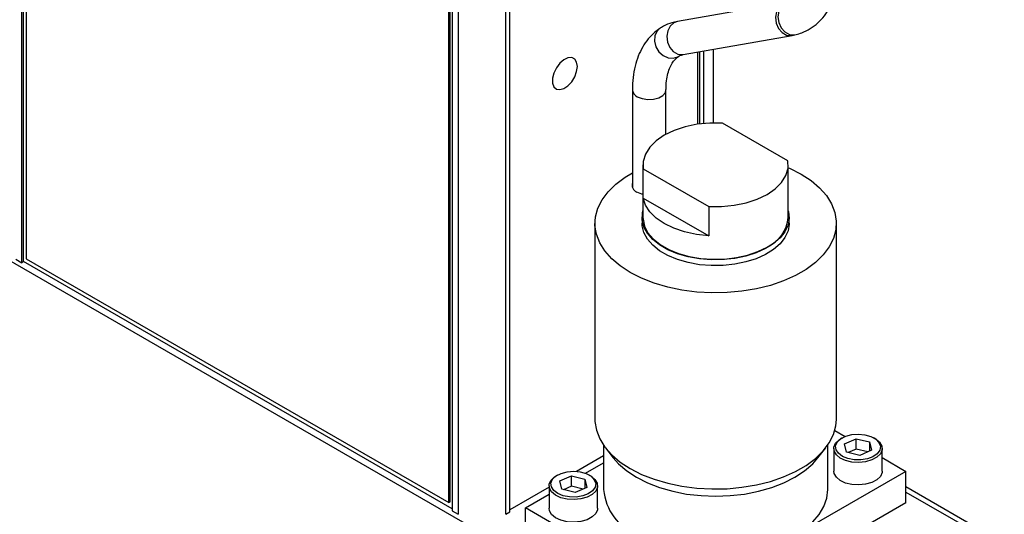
# Model space of a CAD drawing. Header units: inches. Extents: x 5.1 to 39.6, y 2.9 to 31.7.
# Tile 8 of 10: x 33.1 to 38.6, y 24.7 to 27.5. Entities that reach past the tile are written whole.
import ezdxf

# ---------------------------------------------------------------- set-up
doc = ezdxf.new("R2010")
doc.units = ezdxf.units.IN
doc.header["$LTSCALE"] = 4
doc.header["$MEASUREMENT"] = 0

msp = doc.modelspace()

# ---------------------------------------------------------------- linework, layer by layer
at = {"color": 7, "linetype": 'Continuous', "lineweight": 25}
for p, q in [((33.1197, 26.0988), (33.1197, 30.3857)), ((33.1303, 26.1049), (33.1303, 30.3918)), ((33.1455, 30.3422), (33.1455, 26.1207)), ((35.5002, 24.7613), (35.5002, 28.9829)), ((35.5073, 24.7654), (35.5073, 28.9869)), ((35.5189, 29.0006), (35.5189, 24.7138)), ((35.5518, 28.9816), (35.5518, 24.6948)), ((35.8177, 24.6948), (35.8177, 28.9816)), ((35.8407, 24.7081), (35.8407, 28.9949)), ((37.3813, 27.5515), (36.7748, 27.4452)), ((36.8072, 27.2605), (37.4136, 27.3668)), ((37.4136, 27.3668), (37.4358, 27.3717)), ((36.8978, 27.2764), (36.8978, 26.8734)), ((36.9758, 26.8791), (36.9758, 27.2901)), ((36.9758, 26.8791), (36.9758, 27.2901)), ((36.9758, 26.8791), (36.9758, 27.2901)), ((36.9758, 26.8791), (36.9758, 27.2901)), ((36.9758, 26.8791), (36.9758, 27.2901)), ((36.9758, 26.8791), (36.9758, 27.2901)), ((36.9758, 26.8791), (36.9758, 27.2901)), ((36.777, 27.2478), (36.7813, 27.2505)), ((36.8872, 27.2746), (36.8872, 26.8719)), ((36.5234, 27.0634), (36.5234, 26.5195)), ((36.7109, 26.8161), (36.7109, 27.0634)), ((31.4822, 27.018), (35.8418, 24.5013)), ((37.3908, 26.6678), (37.0265, 26.8781)), ((36.5827, 26.6454), (36.5827, 26.3514)), ((36.5845, 26.4597), (36.5845, 26.623)), ((36.5845, 26.623), (36.9489, 26.4127)), ((37.3927, 26.3514), (37.3927, 26.6454)), ((36.5845, 26.4597), (36.9489, 26.2494)), ((36.9489, 26.4127), (36.9489, 26.2494)), ((36.5777, 26.3514), (36.5777, 26.3188)), ((37.3977, 26.3188), (37.3977, 26.3514)), ((36.3147, 26.3188), (36.3147, 25.2246)), ((37.6607, 25.2246), (37.6607, 26.3188)), ((33.0868, 26.1178), (33.1197, 26.0988)), ((33.1303, 26.1049), (33.1197, 26.0988)), ((35.5189, 24.726), (33.1303, 26.1049)), ((33.1455, 26.1207), (35.5002, 24.7613)), ((37.6523, 25.1634), (37.7104, 25.1298)), ((36.3627, 25.0805), (36.3627, 24.8327)), ((37.6127, 24.8327), (37.6127, 25.0805)), ((37.6926, 25.1213), (37.6856, 25.1172)), ((37.7058, 25.0882), (37.7704, 25.1169)), ((37.7165, 25.0416), (37.7058, 25.0882)), ((37.7704, 25.1169), (37.8456, 25.0989)), ((37.7704, 25.0593), (37.7704, 25.1169)), ((37.8456, 25.0989), (37.8563, 25.0523)), ((37.8456, 25.0989), (37.8456, 25.0476)), ((37.8765, 25.1172), (37.8694, 25.1213)), ((36.3733, 25.066), (36.4171, 25.0095)), ((37.5582, 25.0095), (37.6021, 25.066)), ((37.646, 25.0621), (37.646, 24.9364)), ((37.7917, 25.0237), (37.7165, 25.0416)), ((37.7704, 25.0593), (37.7256, 25.0395)), ((37.8364, 25.0435), (37.7704, 25.0593)), ((37.8563, 25.0523), (37.7917, 25.0237)), ((37.916, 24.9364), (37.916, 25.0621)), ((36.3627, 25.0217), (36.2115, 24.9344)), ((36.2615, 24.9237), (36.3627, 24.9821)), ((37.916, 25.0111), (38.0483, 24.9347)), ((38.0483, 24.9347), (36.8109, 24.2204)), ((38.0483, 24.7592), (38.0483, 24.9347)), ((36.1059, 24.9139), (36.0988, 24.9098)), ((36.1191, 24.8809), (36.1836, 24.9095)), ((36.1297, 24.8343), (36.1191, 24.8809)), ((36.1836, 24.9095), (36.2589, 24.8915)), ((36.1836, 24.8519), (36.1836, 24.9095)), ((36.2589, 24.8915), (36.2695, 24.8449)), ((36.2589, 24.8915), (36.2589, 24.8402)), ((36.2898, 24.9098), (36.2827, 24.9139)), ((36.0593, 24.8465), (35.8407, 24.7203)), ((35.927, 24.7306), (36.0593, 24.807)), ((36.0593, 24.8547), (36.0593, 24.729)), ((36.205, 24.8163), (36.1297, 24.8343)), ((36.1836, 24.8519), (36.1389, 24.8321)), ((36.2497, 24.8361), (36.1836, 24.8519)), ((36.2695, 24.8449), (36.205, 24.8163)), ((36.3293, 24.729), (36.3293, 24.8547)), ((38.5967, 24.5314), (38.0483, 24.8479)), ((38.0483, 24.8193), (38.44, 24.5932)), ((35.5002, 24.7613), (35.5073, 24.7654)), ((38.0483, 24.7592), (36.8109, 24.0448)), ((35.5189, 24.7138), (35.5518, 24.6948)), ((35.8177, 24.6948), (35.8407, 24.7081)), ((36.8109, 24.2204), (35.927, 24.7306)), ((35.927, 24.5551), (35.927, 24.7306))]:
    msp.add_line(p, q, dxfattribs=at)
at = {"color": 8, "linetype": 'Continuous', "lineweight": 25}
msp.add_line((36.9208, 27.2804), (36.9208, 26.876), dxfattribs=at)
at = {"color": 8, "linetype": 'Continuous', "lineweight": 25, "flags": 128}
for points in [[(37.381, 27.5515), (37.3612, 27.5442), (37.3408, 27.526), (37.3271, 27.4997), (37.3219, 27.4685), (37.3259, 27.4362), (37.3384, 27.4067), (37.3581, 27.3835), (37.3826, 27.3694), (37.4088, 27.3662), (37.4136, 27.3668)], [(37.3871, 27.5527), (37.3727, 27.5467), (37.3524, 27.5285), (37.3393, 27.5024), (37.3349, 27.4714), (37.3397, 27.4393), (37.3533, 27.41), (37.3739, 27.387), (37.3991, 27.373), (37.4258, 27.3699), (37.4358, 27.3717)], [(36.7748, 27.4452), (36.7548, 27.4379), (36.7343, 27.4197), (36.7207, 27.3934), (36.7155, 27.3623), (36.7195, 27.33), (36.732, 27.3004), (36.7517, 27.2772), (36.7761, 27.2631), (36.8024, 27.2599), (36.8072, 27.2605)], [(36.6754, 27.4052), (36.6597, 27.3899), (36.6483, 27.3645), (36.6464, 27.3347), (36.6545, 27.304), (36.6714, 27.2762), (36.6952, 27.2547), (36.723, 27.2419), (36.7514, 27.2395), (36.777, 27.2478)], [(36.5509, 27.0252), (36.5775, 27.0144), (36.609, 27.0095), (36.6414, 27.0112), (36.6709, 27.0191), (36.6939, 27.0324), (36.7077, 27.0494), (36.7109, 27.0632)]]:
    msp.add_lwpolyline(points, dxfattribs=at)
at = {"color": 7, "linetype": 'Continuous', "lineweight": 25, "flags": 128}
for points in [[(36.2168, 27.1945), (36.213, 27.2185), (36.2021, 27.2354), (36.1853, 27.2436), (36.1643, 27.2421), (36.1414, 27.2311), (36.1192, 27.2118), (36.1001, 27.1863), (36.086, 27.1573), (36.0785, 27.128), (36.0785, 27.1015), (36.086, 27.0808), (36.1001, 27.068), (36.1192, 27.0646), (36.1414, 27.0709), (36.1643, 27.0863), (36.1853, 27.1091), (36.2021, 27.1367), (36.213, 27.1663), (36.2168, 27.1945)], [(36.2168, 27.1945), (36.213, 27.2185), (36.2021, 27.2354), (36.1853, 27.2436), (36.1643, 27.2421), (36.1414, 27.2311), (36.1192, 27.2118), (36.1001, 27.1863), (36.086, 27.1573), (36.0785, 27.128), (36.0785, 27.1015), (36.086, 27.0808), (36.1001, 27.068), (36.1192, 27.0646), (36.1414, 27.0709), (36.1643, 27.0863), (36.1853, 27.1091), (36.2021, 27.1367), (36.213, 27.1663), (36.2168, 27.1945)], [(37.0265, 26.8781), (36.9552, 26.8784), (36.8849, 26.8715), (36.8178, 26.8576), (36.756, 26.8371), (36.7013, 26.8107), (36.6555, 26.7792), (36.62, 26.7435), (36.5959, 26.7047), (36.584, 26.6642), (36.5845, 26.623)], [(36.9489, 26.4127), (37.0202, 26.4123), (37.0905, 26.4192), (37.1576, 26.4332), (37.2194, 26.4536), (37.2741, 26.4801), (37.3198, 26.5116), (37.3553, 26.5473), (37.3794, 26.5861), (37.3914, 26.6266), (37.3908, 26.6678)], [(37.3927, 26.6291), (37.4002, 26.6258), (37.4636, 26.5935)], [(37.4636, 26.5935), (37.5194, 26.5569), (37.567, 26.5165), (37.6053, 26.4731), (37.634, 26.4272), (37.6524, 26.3796), (37.6603, 26.331), (37.6577, 26.2822), (37.6445, 26.234), (37.6209, 26.1872), (37.5873, 26.1424), (37.5443, 26.1004), (37.4925, 26.0618), (37.4327, 26.0273), (37.366, 25.9974), (37.2932, 25.9726), (37.2156, 25.9532), (37.1345, 25.9396), (37.051, 25.932), (36.9665, 25.9305), (36.8824, 25.935), (36.7999, 25.9457), (36.7204, 25.9622), (36.6451, 25.9844), (36.5752, 26.0118), (36.5118, 26.0441), (36.4559, 26.0807), (36.4084, 26.121), (36.37, 26.1645), (36.3414, 26.2104), (36.323, 26.258), (36.315, 26.3066), (36.3177, 26.3553), (36.3309, 26.4035), (36.3545, 26.4504), (36.388, 26.4952), (36.431, 26.5372), (36.4828, 26.5757), (36.5234, 26.6)], [(36.5827, 26.4806), (36.5764, 26.4822), (36.5489, 26.4933)], [(36.9489, 26.2494), (36.8803, 26.2567), (36.8149, 26.2706), (36.7547, 26.2909), (36.7013, 26.3168), (36.6564, 26.3476), (36.6214, 26.3824), (36.5972, 26.4201), (36.5845, 26.4597)], [(37.3927, 26.3883), (37.3936, 26.3847), (37.3976, 26.3467), (37.391, 26.3088), (37.3739, 26.272), (37.3468, 26.2372), (37.3104, 26.2055), (37.2657, 26.1775), (37.2137, 26.154), (37.1559, 26.1356), (37.0938, 26.1228), (37.0289, 26.116), (36.9629, 26.1152), (36.8976, 26.1205), (36.8346, 26.1319), (36.7756, 26.1489), (36.722, 26.1712), (36.6754, 26.1981), (36.6368, 26.229), (36.6073, 26.2631), (36.5877, 26.2994), (36.5784, 26.3371), (36.5797, 26.3752), (36.5827, 26.3883)], [(36.5827, 26.3514), (36.583, 26.3418), (36.5913, 26.3035), (36.6104, 26.2665), (36.6398, 26.2318), (36.6786, 26.2003), (36.7259, 26.173), (36.7804, 26.1506), (36.8405, 26.1336), (36.9046, 26.1226), (36.9709, 26.1178), (37.0378, 26.1194), (37.1032, 26.1274), (37.1655, 26.1414), (37.223, 26.1612), (37.2741, 26.1861)], [(37.3977, 26.3188), (37.3976, 26.314), (37.391, 26.2761), (37.3739, 26.2393), (37.3468, 26.2046), (37.3104, 26.1728), (37.2657, 26.1448), (37.2137, 26.1213), (37.1559, 26.1029), (37.0938, 26.0902), (37.0289, 26.0833), (36.9629, 26.0825), (36.8976, 26.0879), (36.8346, 26.0992), (36.7756, 26.1162), (36.722, 26.1385), (36.6754, 26.1654), (36.6368, 26.1963), (36.6073, 26.2304), (36.5877, 26.2668), (36.5784, 26.3045), (36.5777, 26.3188)], [(36.3147, 25.2246), (36.315, 25.2124), (36.323, 25.1638), (36.3414, 25.1162), (36.37, 25.0703), (36.4084, 25.0268), (36.4559, 24.9865), (36.5118, 24.9499), (36.5752, 24.9176), (36.6451, 24.8902), (36.7204, 24.8681), (36.7999, 24.8515), (36.8824, 24.8409), (36.9665, 24.8363), (37.051, 24.8378), (37.1345, 24.8455), (37.2156, 24.8591), (37.2932, 24.8784), (37.366, 24.9033), (37.4327, 24.9332), (37.4925, 24.9677), (37.5443, 25.0062), (37.5873, 25.0482), (37.6209, 25.093), (37.6445, 25.1399), (37.6577, 25.1881), (37.6607, 25.2246)], [(37.6655, 25.0979), (37.6848, 25.1163), (37.7125, 25.1306), (37.7464, 25.1396), (37.7833, 25.1424), (37.8201, 25.1388), (37.8533, 25.1291), (37.8802, 25.1142), (37.8982, 25.0954), (37.9058, 25.0743), (37.9024, 25.0529), (37.8881, 25.0331), (37.8644, 25.0165), (37.8332, 25.0047), (37.7974, 24.9987), (37.7602, 24.9991), (37.7248, 25.0058), (37.6944, 25.0183), (37.6717, 25.0353), (37.6587, 25.0555), (37.6566, 25.077), (37.6655, 25.0979)], [(37.8765, 25.1172), (37.8798, 25.1152), (37.9017, 25.097), (37.9139, 25.076), (37.9153, 25.0538), (37.9058, 25.0323), (37.8862, 25.0132), (37.8581, 24.9981), (37.8237, 24.9882), (37.7859, 24.9842), (37.7477, 24.9866), (37.7122, 24.9951), (37.6823, 25.009), (37.6604, 25.0272), (37.6482, 25.0482), (37.6468, 25.0704), (37.6563, 25.0919), (37.6563, 25.0919)], [(37.6563, 25.0919), (37.6759, 25.111), (37.6856, 25.1172)], [(36.4171, 25.0095), (36.4464, 24.9763), (36.4918, 24.9371), (36.5457, 24.9016), (36.6072, 24.8705), (36.6752, 24.8443), (36.7485, 24.8234), (36.8259, 24.8082), (36.9061, 24.799), (36.9877, 24.7959), (37.0693, 24.799), (37.1494, 24.8082), (37.2269, 24.8234), (37.3002, 24.8443), (37.3681, 24.8705), (37.4296, 24.9016), (37.4835, 24.9371), (37.5289, 24.9763), (37.5582, 25.0095)], [(36.0788, 24.8905), (36.098, 24.9089), (36.1258, 24.9233), (36.1596, 24.9322), (36.1966, 24.9351), (36.2333, 24.9315), (36.2666, 24.9218), (36.2934, 24.9069), (36.3115, 24.888), (36.3191, 24.867), (36.3156, 24.8456), (36.3014, 24.8257), (36.2776, 24.8091), (36.2465, 24.7973), (36.2107, 24.7914), (36.1734, 24.7918), (36.138, 24.7985), (36.1076, 24.8109), (36.0849, 24.828), (36.0719, 24.8481), (36.0698, 24.8696), (36.0788, 24.8905)], [(37.916, 24.9364), (37.9153, 24.9281), (37.9058, 24.9066), (37.8862, 24.8875), (37.8581, 24.8724), (37.8237, 24.8624), (37.7859, 24.8585), (37.7477, 24.8608), (37.7122, 24.8693), (37.6823, 24.8832), (37.6604, 24.9014), (37.6482, 24.9225), (37.646, 24.9364)], [(36.2898, 24.9098), (36.2931, 24.9079), (36.315, 24.8896), (36.3271, 24.8686), (36.3285, 24.8464), (36.319, 24.8249), (36.2994, 24.8059), (36.2713, 24.7907), (36.237, 24.7808), (36.1992, 24.7769), (36.161, 24.7792), (36.1255, 24.7877), (36.0955, 24.8016), (36.0736, 24.8198), (36.0615, 24.8409), (36.0601, 24.863), (36.0696, 24.8845), (36.0696, 24.8845)], [(36.0696, 24.8845), (36.0891, 24.9036), (36.0988, 24.9098)], [(36.9431, 24.4728), (36.9877, 24.4719), (37.0693, 24.475), (37.1494, 24.4842), (37.2269, 24.4993), (37.3002, 24.5202), (37.3681, 24.5464), (37.4296, 24.5775), (37.4835, 24.613), (37.5289, 24.6523), (37.5651, 24.6946), (37.5914, 24.7393), (37.6073, 24.7856), (37.6127, 24.8327)], [(36.3293, 24.729), (36.3285, 24.7207), (36.319, 24.6992), (36.2994, 24.6801), (36.2713, 24.665), (36.237, 24.6551), (36.1992, 24.6511), (36.161, 24.6535), (36.1255, 24.662), (36.0955, 24.6759), (36.0736, 24.6941), (36.0615, 24.7151), (36.0593, 24.729)]]:
    msp.add_lwpolyline(points, dxfattribs=at)
at = {"color": 8, "linetype": 'Continuous', "lineweight": 25}
msp.add_arc((36.5679, 27.0664), 0.0446, 183.8353, 247.5195, dxfattribs=at)
at = {"color": 7, "linetype": 'Continuous', "lineweight": 25}
for centre, radius, start, end in [((36.5639, 26.533), 0.0425, 162.4116, 249.3441), ((37.1934, 26.3692), 0.2001, 293.781, 354.8988), ((36.6768, 24.8648), 0.3158, 185.8452, 245.4749)]:
    msp.add_arc(centre, radius, start, end, dxfattribs=at)
for points, knots in [([(37.4358, 27.3717), (37.4466, 27.3749), (37.4744, 27.3833), (37.5161, 27.4044), (37.5586, 27.4361), (37.595, 27.4752), (37.6252, 27.5207), (37.649, 27.5725), (37.6661, 27.6303), (37.6763, 27.6935), (37.6792, 27.7613), (37.6747, 27.8325), (37.6631, 27.906), (37.6446, 27.9806), (37.6195, 28.0553), (37.5884, 28.1291), (37.5516, 28.201), (37.5096, 28.2702), (37.4631, 28.3358), (37.4125, 28.3969), (37.3584, 28.4528), (37.3014, 28.5024), (37.2519, 28.5385), (37.2215, 28.5567), (37.2113, 28.5628)], [0, 0, 0, 0, 0.027798, 0.072041, 0.115802, 0.159443, 0.203574, 0.248724, 0.295138, 0.342722, 0.391123, 0.439926, 0.488778, 0.537523, 0.586131, 0.634622, 0.683042, 0.731445, 0.779886, 0.828413, 0.877087, 0.925968, 0.975104, 1, 1, 1, 1]), ([(36.7748, 27.4452), (36.7643, 27.443), (36.7374, 27.4372), (36.704, 27.4234), (36.6828, 27.41), (36.6757, 27.4055)], [0, 0, 0, 0, 0.29922, 0.764477, 1, 1, 1, 1]), ([(36.6757, 27.4055), (36.6667, 27.3989), (36.6434, 27.382), (36.6109, 27.3482), (36.5798, 27.3035), (36.5551, 27.2525), (36.5372, 27.1955), (36.5256, 27.1325), (36.5241, 27.0868), (36.5234, 27.0634)], [0, 0, 0, 0, 0.091618, 0.235334, 0.380164, 0.528167, 0.680286, 0.836353, 1, 1, 1, 1]), ([(36.7109, 27.0634), (36.7111, 27.0722), (36.7115, 27.0978), (36.7164, 27.1359), (36.7267, 27.1749), (36.7409, 27.2066), (36.7588, 27.2327), (36.773, 27.244), (36.7807, 27.2501)], [0, 0, 0, 0, 0.09054, 0.263132, 0.43537, 0.608485, 0.785815, 1, 1, 1, 1]), ([(36.7807, 27.2501), (36.783, 27.2516), (36.7905, 27.2564), (36.8003, 27.2588), (36.8072, 27.2605)], [0, 0, 0, 0, 0.300778, 1, 1, 1, 1])]:
    msp.add_open_spline(points, degree=3, knots=knots, dxfattribs=at)

doc.saveas('drawing.dxf')
